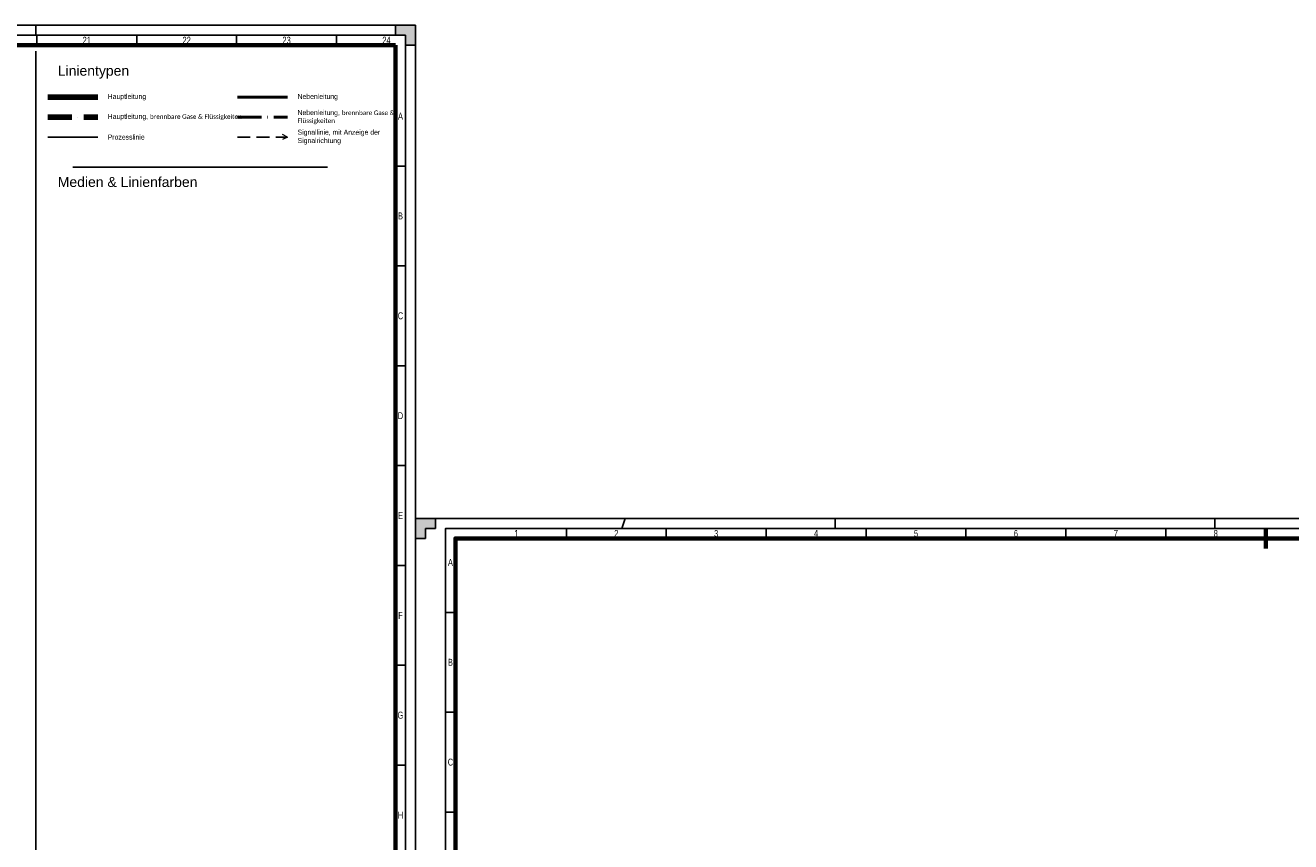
# Model space of a CAD drawing. Header units: millimetres. Extents: x 0 to 3254, y 0 to 841.
# Tile 12 of 15: x 994 to 1627, y 432 to 841. Entities that reach past the tile are written whole.
import ezdxf

# ---------------------------------------------------------------- set-up
doc = ezdxf.new("R2010")
doc.units = ezdxf.units.MM
doc.linetypes.add('ACAD_ISO10W100', pattern=[18, 12, -3, 0, -3])
doc.linetypes.add('STRICHLINIE2', pattern=[9.525, 6.35, -3.175])
for name, color, linetype in [('FALTMARKEN', 7, 'Continuous'), ('Rahmen', 7, 'Continuous'), ('SCHNITTMARKEN', 7, 'Continuous')]:
    doc.layers.add(name, color=color, linetype=linetype)
for name, color, linetype, lineweight in [('Hauptleitung', 7, 'Continuous', 100), ('Nebenleitung', 7, 'Continuous', 50), ('Prozesslinie', 7, 'Continuous', 25), ('Signallinie', 7, 'STRICHLINIE2', 25)]:
    doc.layers.add(name, color=color, linetype=linetype, lineweight=lineweight)
doc.styles.add('Mainova', font='arial.ttf', dxfattribs={"width": 0.7})
doc.styles.add('PLM2', font='ARIALN.TTF')
doc.styles.get("Standard").update_dxf_attribs({"font": 'arial.ttf'})

# ---------------------------------------------------------------- blocks, each defined once
blk = doc.blocks.new('00028-B')
at = {"color": 0, "linetype": 'ByBlock', "lineweight": -2}
for q in [(-2.5, 1.25), (-2.5, -1.25)]:
    blk.add_line((0, 0), q, dxfattribs=at)
blk = doc.blocks.new('RAHMEN_A0_DIN5457')
at = {"layer": 'SCHNITTMARKEN'}
h = blk.add_hatch(color=256, dxfattribs=at)
h.dxf.hatch_style = 1
h.paths.add_polyline_path([(1189, 841), (1179, 841), (1179, 836), (1184, 836), (1184, 831), (1189, 831)])
at = {"layer": 'FALTMARKEN'}
blk.add_line((999, 836), (999, 841), dxfattribs=at)
at = {"layer": 'Rahmen'}
for p, q in [((999.5, 836), (999.5, 831)), ((1049.5, 836), (1049.5, 831)), ((1099.5, 836), (1099.5, 831)), ((1149.5, 836), (1149.5, 831)), ((1184, 770.5), (1179, 770.5)), ((1184, 720.5), (1179, 720.5)), ((1184, 670.5), (1179, 670.5)), ((1184, 620.5), (1179, 620.5)), ((1184, 570.5), (1179, 570.5)), ((1184, 520.5), (1179, 520.5)), ((1184, 470.5), (1179, 470.5))]:
    blk.add_line(p, q, dxfattribs=at)
at = {"layer": 'Rahmen', "color": 1}
blk.add_lwpolyline([(0, 0), (1189, 0), (1189, 841), (0, 841)], close=True, dxfattribs=at)
at = {"layer": 'Rahmen', "color": 5}
blk.add_lwpolyline([(1184, 836), (15, 836), (15, 5), (1184, 5)], close=True, dxfattribs=at)
at = {"layer": 'Rahmen', "lineweight": 70}
blk.add_lwpolyline([(1179, 831), (20, 831), (20, 10), (1179, 10)], close=True, dxfattribs=at)
at = {"layer": 'SCHNITTMARKEN'}
for p, q in [((1179, 836), (1179, 841)), ((1179, 841), (1189, 841)), ((1184, 836), (1179, 836)), ((1184, 831), (1184, 836)), ((1189, 841), (1189, 831)), ((1189, 831), (1184, 831))]:
    blk.add_line(p, q, dxfattribs=at)
at = {"layer": 'Rahmen', "char_height": 3.5, "attachment_point": 5, "style": 'Mainova'}
for s, insert in [('\\pxqc;21', (1024.5, 833.5)), ('\\pxqc;22', (1074.5, 833.5)), ('\\pxqc;23', (1124.5, 833.5)), ('\\pxqc;24', (1174.5, 833.5)), ('\\pxqc;A', (1181.5, 795.51)), ('\\pxqc;B', (1181.5, 745.51)), ('\\pxqc;C', (1181.5, 695.51)), ('\\pxqc;D', (1181.5, 645.51)), ('\\pxqc;E', (1181.5, 595.51)), ('\\pxqc;F', (1181.5, 545.51)), ('\\pxqc;G', (1181.5, 495.51)), ('\\pxqc;H', (1181.5, 445.51))]:
    blk.add_mtext_dynamic_manual_height_columns(s, width=50, gutter_width=17.5, heights=[20.86], dxfattribs=dict(at, insert=insert))
blk = doc.blocks.new('RAHMEN_A1_DIN5457')
at = {"layer": 'SCHNITTMARKEN'}
h = blk.add_hatch(color=256, dxfattribs=at)
h.dxf.hatch_style = 1
h.paths.add_polyline_path([(10, 594), (0, 594), (0, 584), (5, 584), (5, 589), (10, 589)])
at = {"layer": 'FALTMARKEN'}
for p, q in [((105, 594), (103.23, 589)), ((210, 589), (210, 594)), ((400, 589), (400, 594))]:
    blk.add_line(p, q, dxfattribs=at)
at = {"layer": 'Rahmen'}
for p, q in [((75.5, 589), (75.5, 584)), ((125.5, 589), (125.5, 584)), ((175.5, 589), (175.5, 584)), ((225.5, 589), (225.5, 584)), ((275.5, 589), (275.5, 584)), ((325.5, 589), (325.5, 584)), ((375.5, 589), (375.5, 584)), ((425.5, 584), (425.5, 589)), ((20, 547), (15, 547)), ((20, 497), (15, 497)), ((20, 447), (15, 447))]:
    blk.add_line(p, q, dxfattribs=at)
at = {"layer": 'Rahmen', "lineweight": 70}
blk.add_line((425.5, 579), (425.5, 589), dxfattribs=at)
at = {"layer": 'Rahmen', "color": 1}
blk.add_lwpolyline([(0, 0), (841, 0), (841, 594), (0, 594)], close=True, dxfattribs=at)
at = {"layer": 'Rahmen', "color": 5}
blk.add_lwpolyline([(15, 5), (836, 5), (836, 589), (15, 589)], close=True, dxfattribs=at)
at = {"layer": 'Rahmen', "lineweight": 70}
blk.add_lwpolyline([(20, 10), (831, 10), (831, 584), (20, 584)], close=True, dxfattribs=at)
at = {"layer": 'SCHNITTMARKEN'}
for p, q in [((0, 594), (0, 584)), ((10, 594), (0, 594)), ((5, 584), (5, 589)), ((5, 589), (10, 589)), ((10, 589), (10, 594)), ((0, 584), (5, 584))]:
    blk.add_line(p, q, dxfattribs=at)
at = {"layer": 'Rahmen', "char_height": 3.5, "attachment_point": 5, "style": 'Mainova'}
for s, insert in [('\\pxqc;1', (50.5, 586.5)), ('2', (100.5, 586.5)), ('3', (150.5, 586.5)), ('\\pxqc;4', (200.5, 586.5)), ('\\pxqc;5', (250.5, 586.5)), ('\\pxqc;6', (300.5, 586.5)), ('\\pxqc;7', (350.5, 586.5)), ('\\pxqc;8', (400.5, 586.5)), ('\\pxqc;A', (17.5, 572)), ('\\pxqc;B', (17.5, 522)), ('\\pxqc;C', (17.5, 472))]:
    blk.add_mtext_dynamic_manual_height_columns(s, width=50, gutter_width=17.5, heights=[20.86], dxfattribs=dict(at, insert=insert))

msp = doc.modelspace()

# ---------------------------------------------------------------- linework, layer by layer
at = {"color": 30, "true_color": 0xf8991e}
for p, q in [((999, 142.5), (999, 827.99)), ((1017.5, 770), (1145, 770))]:
    msp.add_line(p, q, dxfattribs=at)
at = {"layer": 'Hauptleitung'}
msp.add_line((1005, 805), (1030, 805), dxfattribs=at)
at = {"layer": 'Hauptleitung', "linetype": 'ACAD_ISO10W100'}
msp.add_line((1005, 795), (1030, 795), dxfattribs=at)
at = {"layer": 'Nebenleitung'}
msp.add_line((1100, 805), (1125, 805), dxfattribs=at)
at = {"layer": 'Nebenleitung', "linetype": 'ACAD_ISO10W100'}
msp.add_line((1100, 795), (1125, 795), dxfattribs=at)
at = {"layer": 'Prozesslinie'}
msp.add_line((1005, 785), (1030, 785), dxfattribs=at)
at = {"layer": 'Signallinie'}
msp.add_line((1100, 785), (1125, 785), dxfattribs=at)

# ---------------------------------------------------------------- block references
for name, p in [('RAHMEN_A0_DIN5457', (0, 0)), ('RAHMEN_A1_DIN5457', (1189, 0))]:
    msp.add_blockref(name, p)
at = {"layer": 'Signallinie', "linetype": 'STRICHLINIE2', "lineweight": 0}
msp.add_blockref('00028-B', (1125, 785), dxfattribs=at)

# ---------------------------------------------------------------- texts
at = {"color": 7, "char_height": 5, "attachment_point": 4}
for s, insert in [('Linientypen', (1010, 817.5)), ('Medien & Linienfarben', (1010, 762.5))]:
    msp.add_mtext_dynamic_manual_height_columns(s, width=72.5, gutter_width=17.5, heights=[13.71], dxfattribs=dict(at, insert=insert))
at = {"color": 7, "char_height": 2.5, "attachment_point": 4, "style": 'PLM2'}
for s, width, insert in [('Hauptleitung', 72.5, (1035, 805)), ('Nebenleitung', 72.5, (1130, 805)), ('Hauptleitung, {\\fCalibri|b0|i0|c0|p34;\\H0.91667x;\\C256;brennbare Gase & Flüssigkeiten}', 60, (1035, 795)), ('Nebenleitung, {\\fCalibri|b0|i0|c0|p34;\\H0.91667x;\\C256;brennbare Gase & Flüssigkeiten}', 49, (1130, 795)), ('Prozesslinie', 72.5, (1035, 785)), ('Signallinie, mit Anzeige der Signalrichtung', 49, (1130, 785))]:
    msp.add_mtext_dynamic_manual_height_columns(s, width=width, gutter_width=17.5, heights=[13.71], dxfattribs=dict(at, insert=insert))

doc.saveas('drawing.dxf')
